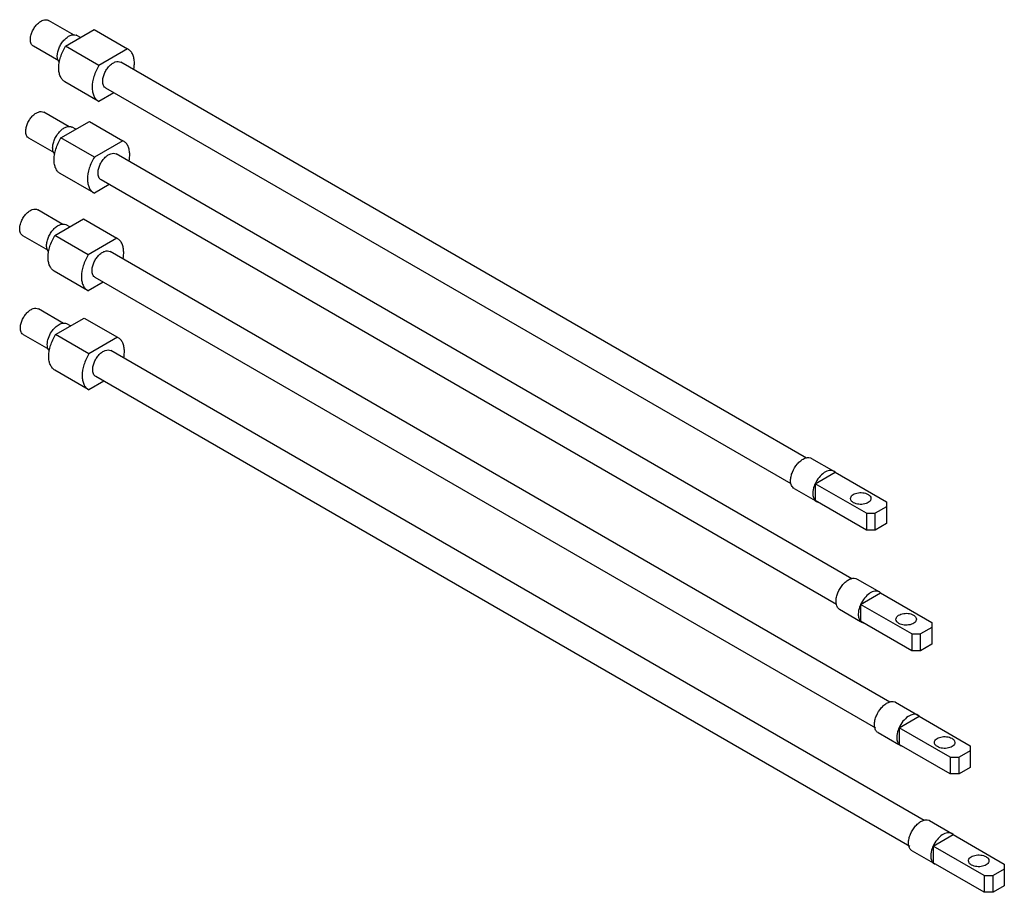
# Model space of a CAD drawing. Header units: millimetres. Extents: x 46 to 359, y 145 to 422.
import ezdxf

# ---------------------------------------------------------------- set-up
doc = ezdxf.new("R2010")
doc.units = ezdxf.units.MM
doc.header["$LTSCALE"] = 36.822017
doc.layers.get('0').update_dxf_attribs({"linetype": 'CONTINUOUS'})

msp = doc.modelspace()

# ---------------------------------------------------------------- linework, layer by layer
at = {"color": 7}
for p, q in [((63.6, 416.86), (55.47, 421.55)), ((60.93, 413.39), (70.01, 418.63)), ((65.67, 416.13), (64.51, 416.8)), ((70.01, 418.63), (80.62, 412.51)), ((58.77, 408.68), (50.72, 413.33)), ((71.53, 407.26), (60.93, 413.39)), ((80.62, 412.51), (71.53, 407.26)), ((80.82, 412.4), (80.62, 412.51)), ((296.4, 282.45), (78.45, 408.29)), ((71.32, 395.94), (60.72, 402.07)), ((76.27, 398.57), (71.53, 395.83)), ((291.49, 274.32), (73.7, 400.06)), ((71.32, 395.94), (71.53, 395.83)), ((62.01, 387.76), (53.99, 392.38)), ((59.45, 384.22), (68.53, 389.46)), ((68.53, 389.46), (79.14, 383.34)), ((64.19, 386.96), (63.03, 387.63)), ((57.36, 379.47), (49.24, 384.16)), ((70.06, 378.1), (59.45, 384.22)), ((79.14, 383.34), (70.06, 378.1)), ((79.35, 383.23), (79.14, 383.34)), ((310.84, 244.1), (76.97, 379.12)), ((69.85, 366.77), (59.24, 372.9)), ((74.8, 369.4), (70.06, 366.66)), ((305.93, 235.96), (72.22, 370.89)), ((69.85, 366.78), (70.06, 366.66)), ((60.08, 356.76), (52.07, 361.39)), ((57.53, 353.23), (66.61, 358.47)), ((66.61, 358.47), (77.22, 352.35)), ((62.27, 355.96), (61.11, 356.63)), ((55.44, 348.48), (47.32, 353.16)), ((68.13, 347.1), (57.53, 353.23)), ((77.22, 352.35), (68.13, 347.1)), ((77.43, 352.24), (77.22, 352.35)), ((322.94, 205), (75.05, 348.12)), ((67.93, 335.78), (57.32, 341.9)), ((72.88, 338.41), (68.13, 335.67)), ((318.41, 196.65), (70.3, 339.9)), ((67.93, 335.78), (68.13, 335.67)), ((60.31, 325.28), (52.29, 329.91)), ((57.75, 321.75), (66.84, 326.99)), ((66.84, 326.99), (77.44, 320.87)), ((62.49, 324.48), (61.33, 325.15)), ((55.66, 317), (47.54, 321.68)), ((68.36, 315.62), (57.75, 321.75)), ((77.44, 320.87), (68.36, 315.62)), ((77.65, 320.76), (77.44, 320.87)), ((333.78, 167.4), (75.28, 316.64)), ((68.15, 304.3), (57.54, 310.43)), ((73.1, 306.93), (68.36, 304.19)), ((329.24, 159.05), (70.53, 308.42)), ((68.15, 304.3), (68.36, 304.19)), ((298.05, 282.42), (305.12, 278.34)), ((299.17, 274.35), (305.53, 278.03)), ((305.53, 278.03), (305.12, 278.34)), ((305.53, 278.03), (321.79, 268.64)), ((292.5, 272.81), (299.13, 268.98)), ((315.43, 264.96), (299.17, 274.35)), ((299.17, 274.35), (299.17, 269.04)), ((315.43, 259.65), (299.17, 269.04)), ((299.17, 269.04), (299.57, 268.73)), ((321.79, 267), (318.26, 264.96)), ((321.79, 268.64), (321.79, 261.7)), ((315.43, 264.96), (318.26, 264.96)), ((315.43, 264.96), (315.43, 259.65)), ((318.26, 259.65), (318.26, 264.96)), ((321.79, 261.7), (318.26, 259.65)), ((318.26, 259.65), (315.43, 259.65)), ((312.49, 244.07), (319.56, 239.99)), ((313.6, 236), (319.96, 239.67)), ((319.96, 239.67), (319.56, 239.99)), ((319.96, 239.67), (336.23, 230.28)), ((329.86, 226.61), (313.6, 236)), ((313.6, 236), (313.6, 230.69)), ((306.94, 234.45), (313.56, 230.63)), ((329.86, 221.3), (313.6, 230.69)), ((313.6, 230.69), (314.01, 230.37)), ((336.23, 228.65), (332.69, 226.61)), ((336.23, 230.28), (336.23, 223.34)), ((329.86, 226.61), (332.69, 226.61)), ((329.86, 226.61), (329.86, 221.3)), ((332.69, 221.3), (332.69, 226.61)), ((336.23, 223.34), (332.69, 221.3)), ((332.69, 221.3), (329.86, 221.3)), ((324.71, 204.91), (331.78, 200.83)), ((325.82, 196.84), (332.19, 200.51)), ((332.19, 200.51), (331.78, 200.83)), ((332.19, 200.51), (348.45, 191.12)), ((319.16, 195.3), (325.79, 191.47)), ((342.09, 187.45), (325.82, 196.84)), ((325.82, 196.84), (325.82, 191.53)), ((342.09, 182.14), (325.82, 191.53)), ((325.82, 191.53), (326.23, 191.22)), ((348.45, 191.12), (348.45, 184.18)), ((348.45, 189.49), (344.91, 187.45)), ((342.09, 187.45), (344.91, 187.45)), ((342.09, 187.45), (342.09, 182.14)), ((344.91, 182.14), (344.91, 187.45)), ((344.91, 182.14), (342.09, 182.14)), ((348.45, 184.18), (344.91, 182.14)), ((335.54, 167.31), (342.61, 163.23)), ((336.65, 159.23), (343.02, 162.91)), ((343.02, 162.91), (342.61, 163.22)), ((343.02, 162.91), (359.28, 153.52)), ((329.99, 157.69), (336.62, 153.87)), ((352.92, 149.85), (336.65, 159.23)), ((336.65, 159.23), (336.65, 153.93)), ((352.92, 144.54), (336.65, 153.93)), ((336.65, 153.93), (337.06, 153.61)), ((359.28, 153.52), (359.28, 146.58)), ((359.28, 151.89), (355.74, 149.85)), ((352.92, 149.85), (355.74, 149.85)), ((352.92, 149.85), (352.92, 144.54)), ((355.74, 144.54), (355.74, 149.85)), ((355.74, 144.54), (352.92, 144.54)), ((359.28, 146.58), (355.74, 144.54))]:
    msp.add_line(p, q, dxfattribs=at)
for centre, radius, start, end in [((63.64, 415.3), 1.73, 59.9905, 68.1701), ((62.16, 386.13), 1.73, 60.0061, 64.7817), ((60.24, 355.14), 1.73, 60.0061, 64.7817), ((60.47, 323.66), 1.73, 60.0061, 64.7817), ((300.52, 270.36), 1.89, 240.0465, 252.6638), ((307.88, 236.08), 1.88, 230.7286, 239.9483), ((314.95, 232.01), 1.89, 240.0465, 252.6638), ((323.77, 203.29), 1.87, 60.0197, 68.9373), ((327.17, 192.84), 1.88, 240.0262, 251.0197), ((334.6, 165.68), 1.88, 60.0245, 68.9407), ((338, 155.25), 1.89, 240.1621, 245.2767)]:
    msp.add_arc(centre, radius, start, end, dxfattribs=at)
for points, knots in [([(49.73, 415.5), (49.73, 415.91), (49.85, 416.76), (50.27, 418.01), (50.93, 419.22), (51.76, 420.28), (52.7, 421.12), (53.68, 421.65), (54.63, 421.84), (55.23, 421.69), (55.47, 421.55)], [0, 0, 0, 0, 0.128825, 0.270598, 0.417899, 0.562394, 0.696207, 0.813599, 0.913067, 1, 1, 1, 1]), ([(58.29, 410.23), (58.29, 411.12), (58.64, 412.49), (59.5, 414.13), (60.35, 415.27), (61.32, 416.18), (62.35, 416.81), (63.36, 417.09), (64.01, 417.01), (64.29, 416.9)], [0, 0, 0, 0, 0.265745, 0.411386, 0.555186, 0.689751, 0.809354, 0.911667, 1, 1, 1, 1]), ([(50.72, 413.33), (50.56, 413.42), (50.27, 413.66), (49.96, 414.17), (49.77, 414.8), (49.73, 415.26), (49.73, 415.5)], [0, 0, 0, 0, 0.217723, 0.450872, 0.710467, 1, 1, 1, 1]), ([(58.75, 406.42), (58.75, 407.58), (59.21, 410.04), (60.25, 412.29), (60.93, 413.39)], [0, 0, 0, 0, 0.474503, 1, 1, 1, 1]), ([(58.98, 408.17), (58.74, 408.41), (58.38, 409.09), (58.29, 409.83), (58.29, 410.23)], [0, 0, 0, 0, 0.456475, 1, 1, 1, 1]), ([(82.79, 408.05), (82.79, 408.53), (82.72, 409.45), (82.35, 410.7), (81.72, 411.72), (81.14, 412.22), (80.82, 412.4)], [0, 0, 0, 0, 0.289773, 0.549023, 0.782172, 1, 1, 1, 1]), ([(71.53, 407.26), (70.86, 406.16), (69.82, 403.91), (69.36, 401.46), (69.36, 400.29)], [0, 0, 0, 0, 0.525497, 1, 1, 1, 1]), ([(72.72, 402.23), (72.72, 402.64), (72.83, 403.49), (73.25, 404.75), (73.91, 405.95), (74.74, 407.02), (75.68, 407.85), (76.66, 408.38), (77.62, 408.58), (78.21, 408.42), (78.45, 408.28)], [0, 0, 0, 0, 0.128825, 0.270598, 0.417899, 0.562394, 0.696207, 0.813599, 0.913067, 1, 1, 1, 1]), ([(82.58, 406.01), (82.62, 406.19), (82.73, 406.86), (82.79, 407.54), (82.79, 408.05)], [0, 0, 0, 0, 0.260107, 1, 1, 1, 1]), ([(60.72, 402.07), (60.4, 402.25), (59.82, 402.74), (59.19, 403.76), (58.82, 405.02), (58.75, 405.94), (58.75, 406.42)], [0, 0, 0, 0, 0.217828, 0.450977, 0.710227, 1, 1, 1, 1]), ([(73.7, 400.06), (73.54, 400.15), (73.25, 400.39), (72.94, 400.9), (72.75, 401.53), (72.72, 401.99), (72.72, 402.23)], [0, 0, 0, 0, 0.217723, 0.450872, 0.710467, 1, 1, 1, 1]), ([(69.36, 400.29), (69.36, 399.81), (69.43, 398.9), (69.8, 397.64), (70.42, 396.62), (71.01, 396.13), (71.32, 395.94)], [0, 0, 0, 0, 0.289773, 0.549023, 0.782172, 1, 1, 1, 1]), ([(48.26, 386.33), (48.26, 386.74), (48.37, 387.59), (48.79, 388.84), (49.45, 390.05), (50.28, 391.11), (51.22, 391.95), (52.2, 392.48), (53.16, 392.67), (53.75, 392.52), (53.99, 392.38)], [0, 0, 0, 0, 0.128825, 0.270598, 0.417899, 0.562394, 0.696207, 0.813599, 0.913067, 1, 1, 1, 1]), ([(49.24, 384.16), (49.08, 384.25), (48.79, 384.49), (48.48, 385), (48.29, 385.63), (48.26, 386.09), (48.26, 386.33)], [0, 0, 0, 0, 0.217723, 0.450872, 0.710467, 1, 1, 1, 1]), ([(56.81, 381.06), (56.81, 381.49), (56.93, 382.4), (57.37, 383.73), (58.06, 385.02), (58.93, 386.16), (59.92, 387.07), (60.96, 387.68), (61.98, 387.93), (62.63, 387.82), (62.9, 387.69)], [0, 0, 0, 0, 0.127796, 0.268328, 0.414554, 0.558556, 0.692737, 0.81136, 0.912407, 1, 1, 1, 1]), ([(57.27, 377.25), (57.27, 378.41), (57.73, 380.87), (58.78, 383.12), (59.45, 384.22)], [0, 0, 0, 0, 0.474503, 1, 1, 1, 1]), ([(81.31, 378.88), (81.31, 379.36), (81.24, 380.28), (80.87, 381.53), (80.25, 382.56), (79.66, 383.05), (79.35, 383.23)], [0, 0, 0, 0, 0.289773, 0.549023, 0.782172, 1, 1, 1, 1]), ([(57.53, 378.98), (57.28, 379.22), (56.9, 379.9), (56.81, 380.66), (56.81, 381.06)], [0, 0, 0, 0, 0.455848, 1, 1, 1, 1]), ([(71.24, 373.06), (71.24, 373.47), (71.35, 374.32), (71.78, 375.58), (72.43, 376.78), (73.26, 377.85), (74.2, 378.68), (75.18, 379.21), (76.14, 379.41), (76.73, 379.25), (76.97, 379.12)], [0, 0, 0, 0, 0.128825, 0.270598, 0.417899, 0.562394, 0.696207, 0.813599, 0.913067, 1, 1, 1, 1]), ([(81.11, 376.84), (81.14, 377.02), (81.26, 377.69), (81.31, 378.37), (81.31, 378.88)], [0, 0, 0, 0, 0.260107, 1, 1, 1, 1]), ([(59.24, 372.9), (58.93, 373.08), (58.34, 373.57), (57.72, 374.59), (57.35, 375.85), (57.27, 376.77), (57.27, 377.25)], [0, 0, 0, 0, 0.217828, 0.450977, 0.710227, 1, 1, 1, 1]), ([(70.06, 378.1), (69.38, 376.99), (68.34, 374.75), (67.88, 372.29), (67.88, 371.12)], [0, 0, 0, 0, 0.525497, 1, 1, 1, 1]), ([(72.22, 370.89), (72.07, 370.98), (71.77, 371.23), (71.46, 371.74), (71.27, 372.36), (71.24, 372.82), (71.24, 373.06)], [0, 0, 0, 0, 0.217723, 0.450872, 0.710467, 1, 1, 1, 1]), ([(67.88, 371.12), (67.88, 370.64), (67.95, 369.73), (68.32, 368.47), (68.95, 367.45), (69.53, 366.96), (69.85, 366.77)], [0, 0, 0, 0, 0.289773, 0.549023, 0.782172, 1, 1, 1, 1]), ([(46.34, 355.34), (46.34, 355.74), (46.45, 356.6), (46.87, 357.85), (47.53, 359.06), (48.36, 360.12), (49.3, 360.95), (50.28, 361.49), (51.24, 361.68), (51.83, 361.53), (52.07, 361.39)], [0, 0, 0, 0, 0.128825, 0.270598, 0.417899, 0.562394, 0.696207, 0.813599, 0.913067, 1, 1, 1, 1]), ([(54.89, 350.07), (54.89, 350.5), (55.01, 351.41), (55.45, 352.74), (56.14, 354.03), (57.01, 355.17), (58, 356.08), (59.04, 356.69), (60.06, 356.94), (60.71, 356.83), (60.98, 356.7)], [0, 0, 0, 0, 0.127796, 0.268328, 0.414554, 0.558556, 0.692737, 0.81136, 0.912407, 1, 1, 1, 1]), ([(47.32, 353.16), (47.16, 353.25), (46.87, 353.5), (46.56, 354.01), (46.37, 354.64), (46.34, 355.1), (46.34, 355.34)], [0, 0, 0, 0, 0.217723, 0.450872, 0.710467, 1, 1, 1, 1]), ([(55.35, 346.25), (55.35, 347.42), (55.81, 349.88), (56.86, 352.12), (57.53, 353.23)], [0, 0, 0, 0, 0.474503, 1, 1, 1, 1]), ([(79.39, 347.89), (79.39, 348.37), (79.32, 349.28), (78.95, 350.54), (78.33, 351.56), (77.74, 352.05), (77.43, 352.24)], [0, 0, 0, 0, 0.289773, 0.549023, 0.782172, 1, 1, 1, 1]), ([(55.6, 347.98), (55.36, 348.22), (54.98, 348.91), (54.89, 349.66), (54.89, 350.07)], [0, 0, 0, 0, 0.455848, 1, 1, 1, 1]), ([(69.32, 342.07), (69.32, 342.48), (69.43, 343.33), (69.85, 344.58), (70.51, 345.79), (71.34, 346.85), (72.28, 347.68), (73.26, 348.22), (74.22, 348.41), (74.81, 348.26), (75.05, 348.12)], [0, 0, 0, 0, 0.128825, 0.270598, 0.417899, 0.562394, 0.696207, 0.813599, 0.913067, 1, 1, 1, 1]), ([(79.19, 345.85), (79.22, 346.02), (79.34, 346.7), (79.39, 347.38), (79.39, 347.89)], [0, 0, 0, 0, 0.260107, 1, 1, 1, 1]), ([(57.32, 341.9), (57.01, 342.09), (56.42, 342.58), (55.8, 343.6), (55.42, 344.86), (55.35, 345.77), (55.35, 346.25)], [0, 0, 0, 0, 0.217828, 0.450977, 0.710227, 1, 1, 1, 1]), ([(68.13, 347.1), (67.46, 346), (66.42, 343.75), (65.96, 341.3), (65.96, 340.13)], [0, 0, 0, 0, 0.525497, 1, 1, 1, 1]), ([(70.3, 339.9), (70.14, 339.99), (69.85, 340.23), (69.54, 340.74), (69.35, 341.37), (69.32, 341.83), (69.32, 342.07)], [0, 0, 0, 0, 0.217723, 0.450872, 0.710467, 1, 1, 1, 1]), ([(65.96, 340.13), (65.96, 339.65), (66.03, 338.73), (66.4, 337.48), (67.03, 336.46), (67.61, 335.96), (67.93, 335.78)], [0, 0, 0, 0, 0.289773, 0.549023, 0.782172, 1, 1, 1, 1]), ([(46.56, 323.86), (46.56, 324.26), (46.67, 325.12), (47.1, 326.37), (47.75, 327.58), (48.58, 328.64), (49.52, 329.47), (50.5, 330.01), (51.46, 330.2), (52.06, 330.05), (52.29, 329.91)], [0, 0, 0, 0, 0.128825, 0.270598, 0.417899, 0.562394, 0.696207, 0.813599, 0.913067, 1, 1, 1, 1]), ([(47.54, 321.68), (47.39, 321.77), (47.09, 322.02), (46.78, 322.53), (46.6, 323.16), (46.56, 323.62), (46.56, 323.86)], [0, 0, 0, 0, 0.217723, 0.450872, 0.710467, 1, 1, 1, 1]), ([(55.12, 318.59), (55.12, 319.28), (55.41, 320.72), (56.06, 322.03), (56.48, 322.66)], [0, 0, 0, 0, 0.475, 1, 1, 1, 1]), ([(56.48, 322.66), (56.81, 323.15), (57.52, 324.02), (58.76, 324.98), (60.03, 325.47), (60.87, 325.38), (61.21, 325.22)], [0, 0, 0, 0, 0.305848, 0.580342, 0.809703, 1, 1, 1, 1]), ([(55.58, 314.77), (55.58, 315.94), (56.04, 318.4), (57.08, 320.64), (57.75, 321.75)], [0, 0, 0, 0, 0.474499, 1, 1, 1, 1]), ([(79.62, 316.41), (79.62, 316.89), (79.54, 317.8), (79.17, 319.06), (78.55, 320.08), (77.96, 320.58), (77.65, 320.76)], [0, 0, 0, 0, 0.289632, 0.549002, 0.782173, 1, 1, 1, 1]), ([(55.75, 316.59), (55.65, 316.7), (55.24, 317.29), (55.12, 318.04), (55.12, 318.59)], [0, 0, 0, 0, 0.222164, 1, 1, 1, 1]), ([(69.54, 310.59), (69.54, 311), (69.66, 311.85), (70.08, 313.1), (70.73, 314.31), (71.56, 315.37), (72.5, 316.21), (73.48, 316.74), (74.44, 316.93), (75.04, 316.78), (75.28, 316.64)], [0, 0, 0, 0, 0.128825, 0.270598, 0.417899, 0.562394, 0.696207, 0.813599, 0.913067, 1, 1, 1, 1]), ([(79.39, 314.28), (79.43, 314.46), (79.55, 315.16), (79.62, 315.88), (79.62, 316.41)], [0, 0, 0, 0, 0.260601, 1, 1, 1, 1]), ([(57.54, 310.43), (57.23, 310.61), (56.64, 311.1), (56.02, 312.12), (55.65, 313.38), (55.58, 314.29), (55.58, 314.77)], [0, 0, 0, 0, 0.217827, 0.450998, 0.710368, 1, 1, 1, 1]), ([(68.36, 315.62), (67.69, 314.52), (66.64, 312.27), (66.18, 309.82), (66.18, 308.65)], [0, 0, 0, 0, 0.525501, 1, 1, 1, 1]), ([(70.53, 308.42), (70.37, 308.51), (70.08, 308.75), (69.76, 309.26), (69.58, 309.89), (69.54, 310.35), (69.54, 310.59)], [0, 0, 0, 0, 0.217723, 0.450872, 0.710467, 1, 1, 1, 1]), ([(66.18, 308.65), (66.18, 308.17), (66.26, 307.25), (66.63, 306), (67.25, 304.98), (67.84, 304.48), (68.15, 304.3)], [0, 0, 0, 0, 0.289632, 0.549002, 0.782173, 1, 1, 1, 1]), ([(291.35, 275.35), (291.35, 275.8), (291.47, 276.73), (292.07, 278.59), (293.12, 280.31), (294.49, 281.66), (295.57, 282.36), (296.63, 282.72), (297.34, 282.69), (297.65, 282.6)], [0, 0, 0, 0, 0.125987, 0.264274, 0.550705, 0.685479, 0.806306, 0.910436, 1, 1, 1, 1]), ([(305.12, 278.34), (304.92, 278.46), (304.45, 278.62), (303.67, 278.6), (302.84, 278.35), (301.66, 277.69), (300.31, 276.38), (299.5, 275.07), (299.17, 274.35)], [0, 0, 0, 0, 0.089101, 0.185646, 0.29453, 0.417244, 0.69716, 1, 1, 1, 1]), ([(292.5, 272.81), (292.32, 272.92), (291.98, 273.2), (291.61, 273.8), (291.4, 274.53), (291.35, 275.07), (291.35, 275.35)], [0, 0, 0, 0, 0.217765, 0.450896, 0.710369, 1, 1, 1, 1]), ([(299.17, 274.35), (299.05, 274.09), (298.65, 273.11), (298.42, 272.05), (298.42, 271.27)], [0, 0, 0, 0, 0.267221, 1, 1, 1, 1]), ([(298.42, 271.27), (298.42, 270.84), (298.52, 270.03), (298.91, 269.3), (299.17, 269.04)], [0, 0, 0, 0, 0.543545, 1, 1, 1, 1]), ([(310.41, 269.66), (310.41, 269.84), (310.53, 270.25), (310.97, 270.75), (311.62, 271.15), (312.74, 271.52), (314.26, 271.6), (315.46, 271.27), (315.96, 270.98)], [0, 0, 0, 0, 0.087136, 0.186849, 0.304529, 0.438665, 0.730081, 1, 1, 1, 1]), ([(311.37, 268.33), (311.1, 268.48), (310.63, 268.84), (310.41, 269.4), (310.41, 269.66)], [0, 0, 0, 0, 0.550847, 1, 1, 1, 1]), ([(316.91, 269.66), (316.91, 269.47), (316.8, 269.06), (316.36, 268.56), (315.71, 268.16), (314.59, 267.79), (313.07, 267.71), (311.87, 268.04), (311.37, 268.33)], [0, 0, 0, 0, 0.087136, 0.186849, 0.304529, 0.438665, 0.730081, 1, 1, 1, 1]), ([(315.96, 270.98), (316.23, 270.83), (316.69, 270.47), (316.91, 269.91), (316.91, 269.66)], [0, 0, 0, 0, 0.550847, 1, 1, 1, 1]), ([(305.79, 237), (305.79, 237.44), (305.9, 238.38), (306.5, 240.24), (307.55, 241.96), (308.92, 243.31), (310, 244), (311.07, 244.36), (311.77, 244.33), (312.08, 244.24)], [0, 0, 0, 0, 0.125987, 0.264274, 0.550705, 0.685479, 0.806306, 0.910436, 1, 1, 1, 1]), ([(319.56, 239.99), (319.36, 240.1), (318.88, 240.26), (318.1, 240.25), (317.27, 239.99), (316.09, 239.33), (314.74, 238.03), (313.93, 236.72), (313.6, 236)], [0, 0, 0, 0, 0.089101, 0.185646, 0.29453, 0.417244, 0.69716, 1, 1, 1, 1]), ([(306.69, 234.63), (306.38, 234.87), (305.89, 235.64), (305.79, 236.52), (305.79, 237)], [0, 0, 0, 0, 0.452906, 1, 1, 1, 1]), ([(313.6, 236), (313.48, 235.74), (313.08, 234.76), (312.86, 233.69), (312.86, 232.91)], [0, 0, 0, 0, 0.267221, 1, 1, 1, 1]), ([(312.86, 232.91), (312.86, 232.48), (312.95, 231.68), (313.35, 230.95), (313.6, 230.69)], [0, 0, 0, 0, 0.543545, 1, 1, 1, 1]), ([(324.85, 231.3), (324.85, 231.49), (324.96, 231.89), (325.4, 232.4), (326.05, 232.79), (327.17, 233.17), (328.69, 233.24), (329.89, 232.92), (330.39, 232.63)], [0, 0, 0, 0, 0.087136, 0.186849, 0.304529, 0.438665, 0.730081, 1, 1, 1, 1]), ([(330.39, 232.63), (330.66, 232.47), (331.12, 232.12), (331.35, 231.55), (331.35, 231.3)], [0, 0, 0, 0, 0.550847, 1, 1, 1, 1]), ([(325.8, 229.97), (325.53, 230.13), (325.07, 230.48), (324.85, 231.05), (324.85, 231.3)], [0, 0, 0, 0, 0.550847, 1, 1, 1, 1]), ([(331.35, 231.3), (331.35, 231.11), (331.23, 230.71), (330.79, 230.21), (330.14, 229.81), (329.02, 229.44), (327.5, 229.36), (326.3, 229.68), (325.8, 229.97)], [0, 0, 0, 0, 0.087136, 0.186849, 0.304529, 0.438665, 0.730081, 1, 1, 1, 1]), ([(318.01, 197.84), (318.01, 198.29), (318.13, 199.25), (318.75, 201.15), (319.84, 202.89), (321.25, 204.24), (322.35, 204.91), (323.44, 205.23), (324.15, 205.15), (324.44, 205.04)], [0, 0, 0, 0, 0.127002, 0.266563, 0.554645, 0.68921, 0.808969, 0.911525, 1, 1, 1, 1]), ([(331.78, 200.83), (331.58, 200.95), (331.1, 201.11), (330.32, 201.09), (329.49, 200.84), (328.31, 200.18), (326.96, 198.87), (326.15, 197.56), (325.82, 196.84)], [0, 0, 0, 0, 0.089101, 0.185646, 0.29453, 0.417244, 0.69716, 1, 1, 1, 1]), ([(318.7, 195.67), (318.46, 195.93), (318.09, 196.64), (318.01, 197.42), (318.01, 197.84)], [0, 0, 0, 0, 0.457821, 1, 1, 1, 1]), ([(325.82, 196.84), (325.7, 196.58), (325.3, 195.6), (325.08, 194.53), (325.08, 193.76)], [0, 0, 0, 0, 0.267221, 1, 1, 1, 1]), ([(337.07, 192.14), (337.07, 192.33), (337.18, 192.74), (337.62, 193.24), (338.28, 193.64), (339.39, 194.01), (340.91, 194.09), (342.11, 193.76), (342.62, 193.47)], [0, 0, 0, 0, 0.087136, 0.186849, 0.304529, 0.438665, 0.730081, 1, 1, 1, 1]), ([(325.08, 193.76), (325.08, 193.6), (325.1, 193.04), (325.23, 192.48), (325.41, 192.11)], [0, 0, 0, 0, 0.273021, 1, 1, 1, 1]), ([(325.41, 192.11), (325.44, 192.06), (325.55, 191.85), (325.7, 191.66), (325.82, 191.53)], [0, 0, 0, 0, 0.259565, 1, 1, 1, 1]), ([(338.02, 190.82), (337.75, 190.97), (337.29, 191.33), (337.07, 191.89), (337.07, 192.14)], [0, 0, 0, 0, 0.550847, 1, 1, 1, 1]), ([(343.57, 192.14), (343.57, 191.96), (343.45, 191.55), (343.01, 191.05), (342.36, 190.65), (341.24, 190.28), (339.72, 190.2), (338.52, 190.53), (338.02, 190.82)], [0, 0, 0, 0, 0.087136, 0.186849, 0.304529, 0.438665, 0.730081, 1, 1, 1, 1]), ([(342.62, 193.47), (342.88, 193.31), (343.35, 192.96), (343.57, 192.4), (343.57, 192.14)], [0, 0, 0, 0, 0.550847, 1, 1, 1, 1]), ([(328.84, 160.23), (328.84, 160.69), (328.96, 161.65), (329.58, 163.54), (330.67, 165.29), (332.09, 166.63), (333.19, 167.31), (334.27, 167.62), (334.98, 167.55), (335.28, 167.43)], [0, 0, 0, 0, 0.127008, 0.266574, 0.554651, 0.689214, 0.808975, 0.911528, 1, 1, 1, 1]), ([(342.61, 163.23), (342.41, 163.34), (341.93, 163.5), (341.15, 163.49), (340.32, 163.23), (339.14, 162.57), (337.79, 161.27), (336.98, 159.95), (336.65, 159.23)], [0, 0, 0, 0, 0.089142, 0.185685, 0.294559, 0.417276, 0.697158, 1, 1, 1, 1]), ([(329.53, 158.06), (329.42, 158.19), (328.97, 158.83), (328.84, 159.63), (328.84, 160.23)], [0, 0, 0, 0, 0.222049, 1, 1, 1, 1]), ([(336.65, 159.23), (336.53, 158.97), (336.13, 157.99), (335.91, 156.93), (335.91, 156.15)], [0, 0, 0, 0, 0.267271, 1, 1, 1, 1]), ([(335.91, 156.15), (335.91, 156), (335.93, 155.44), (336.07, 154.87), (336.25, 154.5)], [0, 0, 0, 0, 0.27313, 1, 1, 1, 1]), ([(336.25, 154.5), (336.28, 154.45), (336.39, 154.24), (336.53, 154.05), (336.65, 153.93)], [0, 0, 0, 0, 0.259537, 1, 1, 1, 1]), ([(347.9, 154.54), (347.9, 154.73), (348.01, 155.13), (348.45, 155.64), (349.11, 156.03), (350.22, 156.41), (351.74, 156.48), (352.94, 156.16), (353.45, 155.87)], [0, 0, 0, 0, 0.087136, 0.186849, 0.304529, 0.438665, 0.730081, 1, 1, 1, 1]), ([(348.85, 153.21), (348.58, 153.37), (348.12, 153.72), (347.9, 154.29), (347.9, 154.54)], [0, 0, 0, 0, 0.550847, 1, 1, 1, 1]), ([(354.4, 154.54), (354.4, 154.35), (354.28, 153.95), (353.84, 153.44), (353.19, 153.05), (352.07, 152.67), (350.55, 152.6), (349.35, 152.92), (348.85, 153.21)], [0, 0, 0, 0, 0.087136, 0.186849, 0.304529, 0.438665, 0.730081, 1, 1, 1, 1]), ([(353.45, 155.87), (353.71, 155.71), (354.18, 155.36), (354.4, 154.79), (354.4, 154.54)], [0, 0, 0, 0, 0.550847, 1, 1, 1, 1])]:
    msp.add_open_spline(points, degree=3, knots=knots, dxfattribs=at)
for points in [[(297.65, 282.6), (297.79, 282.56), (297.93, 282.5), (298.05, 282.42)], [(312.08, 244.24), (312.22, 244.2), (312.36, 244.14), (312.49, 244.07)], [(319.16, 195.3), (318.99, 195.39), (318.83, 195.52), (318.7, 195.67)], [(329.99, 157.69), (329.82, 157.79), (329.66, 157.92), (329.53, 158.06)]]:
    msp.add_open_spline(points, degree=3, dxfattribs=at)

doc.saveas('drawing.dxf')
